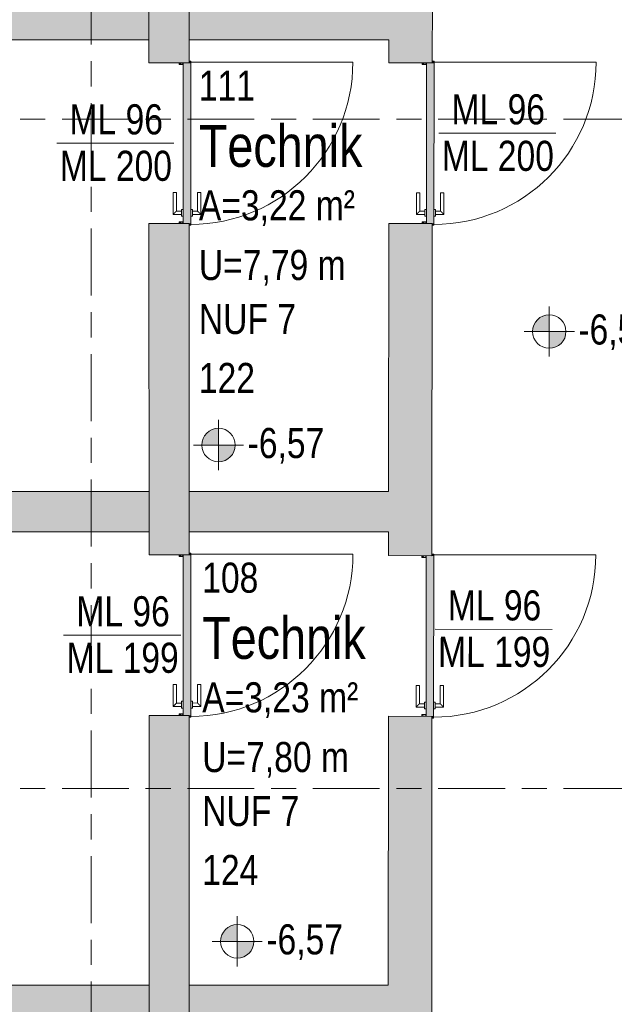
# Model space of a CAD drawing. Header units: metres. Extents: x -39 to 114, y -54 to 869.
# Tile 25 of 44: x -7.77 to -4.22, y 2.69 to 8.58. Entities that reach past the tile are written whole.
import ezdxf

# ---------------------------------------------------------------- set-up
doc = ezdxf.new("R2010")
doc.units = ezdxf.units.M
doc.linetypes.add('_Rasterlinie_', pattern=[0.75, 0.4, -0.1, 0.15, -0.1])
for name, color, linetype, lineweight in [('A_Hoehenkoten', 124, 'Continuous', 5), ('A_Raster', 128, 'Continuous', 5), ('A_Raum-Txt', 16, 'Continuous', 5), ('A_Tuer', 128, 'Continuous', 5), ('A_Türen_Element', 128, 'Continuous', 5), ('A_Türen_Rahmen', 128, 'Continuous', 5), ('A_Wand', 244, 'Continuous', 5), ('A_Wand_Schraff', 1, 'Continuous', 5), ('A_Öffnung', 128, 'Continuous', 5)]:
    doc.layers.add(name, color=color, linetype=linetype, lineweight=lineweight)
doc.styles.add('Arial', font='arial.ttf', dxfattribs={"width": 0.8, "height": 0.18})
doc.styles.add('Arial_B', font='txt', dxfattribs={"width": 0.8, "height": 0.25})

# ---------------------------------------------------------------- blocks, each defined once
blk = doc.blocks.new('TU DF 1 - Stahl-Eckzarge flächenbündig - DL - 940 x 1980-8580529-A-E-2- OK FFB')
at = {"layer": 'A_Tuer', "lineweight": 9}
h = blk.add_hatch(color=253, dxfattribs=at)
h.paths.add_polyline_path([(-0.49, -0.12), (-0.49, -0.13), (-0.485, -0.13), (-0.488, -0.128), (-0.488, -0.12)], flags=0)
h.paths.add_polyline_path([(-0.487, -0.12), (-0.487, -0.128), (-0.485, -0.13), (-0.485, -0.12), (-0.4866, -0.12)], flags=0)
h.paths.add_polyline_path([(-0.48, -0.06), (-0.48, -0.07), (-0.478, -0.07), (-0.478, -0.062), (-0.472, -0.062), (-0.472, -0.083), (-0.48, -0.083), (-0.48, -0.085), (-0.47, -0.085), (-0.47, -0.06), (-0.48, -0.06)], flags=0)
h.paths.add_polyline_path([(0.47, -0.06), (0.47, -0.085), (0.48, -0.0842), (0.48, -0.083), (0.472, -0.083), (0.472, -0.062), (0.478, -0.062), (0.478, -0.07), (0.48, -0.07), (0.48, -0.06)], flags=0)
h.paths.add_polyline_path([(0.485, -0.13), (0.49, -0.13), (0.49, -0.12), (0.488, -0.12), (0.488, -0.128)], flags=0)
h.paths.add_polyline_path([(0.485, -0.12), (0.485, -0.13), (0.487, -0.128), (0.4866, -0.12)], flags=0)
blk.add_hatch(color=253, dxfattribs=at).paths.add_polyline_path([(-0.481, -0.12), (-0.481, -0.13), (0.481, -0.13), (0.481, -0.12), (0.48, -0.1196), (0.48, -0.085), (-0.48, -0.085), (-0.48, -0.12)], flags=0)
at = {"layer": 'A_Tuer', "color": 250, "lineweight": 9}
for p, q in [((-0.425, -0.025), (-0.425, -0.075)), ((-0.295, -0.025), (-0.425, -0.025)), ((-0.425, -0.025), (-0.425, -0.075)), ((-0.295, -0.025), (-0.425, -0.025)), ((-0.405, -0.075), (-0.405, -0.045)), ((-0.405, -0.045), (-0.295, -0.045)), ((-0.405, -0.075), (-0.405, -0.045)), ((-0.405, -0.045), (-0.295, -0.045)), ((-0.295, -0.025), (-0.295, -0.045)), ((-0.295, -0.025), (-0.295, -0.045)), ((-0.435, -0.075), (-0.435, -0.085)), ((-0.435, -0.075), (-0.395, -0.075)), ((-0.395, -0.085), (-0.395, -0.075)), ((-0.435, -0.13), (-0.435, -0.14)), ((-0.395, -0.14), (-0.435, -0.14)), ((-0.425, -0.14), (-0.425, -0.19)), ((-0.425, -0.14), (-0.425, -0.19)), ((-0.405, -0.17), (-0.405, -0.14)), ((-0.405, -0.17), (-0.405, -0.14)), ((-0.295, -0.17), (-0.405, -0.17)), ((-0.295, -0.17), (-0.405, -0.17)), ((-0.395, -0.14), (-0.395, -0.13)), ((-0.295, -0.17), (-0.295, -0.19)), ((-0.295, -0.17), (-0.295, -0.19)), ((-0.425, -0.19), (-0.295, -0.19)), ((-0.425, -0.19), (-0.295, -0.19))]:
    blk.add_line(p, q, dxfattribs=at)
for points in [[(-0.405, -0.045), (-0.405, -0.045), (-0.4052, -0.0448), (-0.4057, -0.0443), (-0.4063, -0.0437), (-0.4069, -0.0431), (-0.4075, -0.0425), (-0.4081, -0.0419), (-0.4089, -0.0411), (-0.4098, -0.0402), (-0.4106, -0.0394), (-0.4112, -0.0388), (-0.4118, -0.0382), (-0.4124, -0.0376), (-0.413, -0.037), (-0.4137, -0.0363), (-0.4143, -0.0357), (-0.415, -0.035), (-0.4157, -0.0343), (-0.4163, -0.0337), (-0.417, -0.033), (-0.4176, -0.0324), (-0.4182, -0.0318), (-0.4188, -0.0312), (-0.4194, -0.0306), (-0.42, -0.03), (-0.4206, -0.0294), (-0.4213, -0.0287), (-0.4219, -0.0281), (-0.4225, -0.0275), (-0.4231, -0.0269), (-0.4237, -0.0263), (-0.4243, -0.0257), (-0.4248, -0.0252), (-0.425, -0.025), (-0.425, -0.025)], [(-0.405, -0.045), (-0.405, -0.045), (-0.4052, -0.0448), (-0.4057, -0.0443), (-0.4063, -0.0437), (-0.4069, -0.0431), (-0.4075, -0.0425), (-0.4081, -0.0419), (-0.4089, -0.0411), (-0.4098, -0.0402), (-0.4106, -0.0394), (-0.4112, -0.0388), (-0.4118, -0.0382), (-0.4124, -0.0376), (-0.413, -0.037), (-0.4137, -0.0363), (-0.4143, -0.0357), (-0.415, -0.035), (-0.4157, -0.0343), (-0.4163, -0.0337), (-0.417, -0.033), (-0.4176, -0.0324), (-0.4182, -0.0318), (-0.4188, -0.0312), (-0.4194, -0.0306), (-0.42, -0.03), (-0.4206, -0.0294), (-0.4213, -0.0287), (-0.4219, -0.0281), (-0.4225, -0.0275), (-0.4231, -0.0269), (-0.4237, -0.0263), (-0.4243, -0.0257), (-0.4248, -0.0252), (-0.425, -0.025), (-0.425, -0.025)], [(-0.425, -0.19), (-0.425, -0.19), (-0.4248, -0.1898), (-0.4243, -0.1893), (-0.4237, -0.1887), (-0.4231, -0.1881), (-0.4225, -0.1875), (-0.4219, -0.1869), (-0.4211, -0.1861), (-0.4202, -0.1852), (-0.4194, -0.1844), (-0.4188, -0.1838), (-0.4182, -0.1832), (-0.4176, -0.1826), (-0.417, -0.182), (-0.4163, -0.1813), (-0.4157, -0.1807), (-0.415, -0.18), (-0.4143, -0.1793), (-0.4137, -0.1787), (-0.413, -0.178), (-0.4124, -0.1774), (-0.4118, -0.1768), (-0.4112, -0.1762), (-0.4106, -0.1756), (-0.41, -0.175), (-0.4094, -0.1744), (-0.4087, -0.1737), (-0.4081, -0.1731), (-0.4075, -0.1725), (-0.4069, -0.1719), (-0.4063, -0.1713), (-0.4057, -0.1707), (-0.4052, -0.1702), (-0.405, -0.17), (-0.405, -0.17)], [(-0.425, -0.19), (-0.425, -0.19), (-0.4248, -0.1898), (-0.4243, -0.1893), (-0.4237, -0.1887), (-0.4231, -0.1881), (-0.4225, -0.1875), (-0.4219, -0.1869), (-0.4211, -0.1861), (-0.4202, -0.1852), (-0.4194, -0.1844), (-0.4188, -0.1838), (-0.4182, -0.1832), (-0.4176, -0.1826), (-0.417, -0.182), (-0.4163, -0.1813), (-0.4157, -0.1807), (-0.415, -0.18), (-0.4143, -0.1793), (-0.4137, -0.1787), (-0.413, -0.178), (-0.4124, -0.1774), (-0.4118, -0.1768), (-0.4112, -0.1762), (-0.4106, -0.1756), (-0.41, -0.175), (-0.4094, -0.1744), (-0.4087, -0.1737), (-0.4081, -0.1731), (-0.4075, -0.1725), (-0.4069, -0.1719), (-0.4063, -0.1713), (-0.4057, -0.1707), (-0.4052, -0.1702), (-0.405, -0.17), (-0.405, -0.17)]]:
    blk.add_open_spline(points, degree=3, knots=[0, 0, 0, 0, 0.083333, 0.125, 0.166667, 0.208333, 0.229167, 0.25, 0.291667, 0.333333, 0.354167, 0.375, 0.395833, 0.416667, 0.4375, 0.458333, 0.479167, 0.5, 0.520833, 0.541667, 0.5625, 0.583333, 0.604167, 0.625, 0.645833, 0.666667, 0.6875, 0.708333, 0.75, 0.770833, 0.791667, 0.833333, 0.875, 0.916667, 1, 1, 1, 1], dxfattribs=at)
at = {"layer": 'A_Türen_Element', "color": 250, "lineweight": 9}
for p, q in [((0.48, -0.085), (-0.48, -0.085)), ((-0.481, -0.12), (-0.481, -0.13)), ((-0.481, -0.13), (0.481, -0.13)), ((0.481, -0.13), (0.481, -0.12))]:
    blk.add_line(p, q, dxfattribs=at)
at = {"layer": 'A_Türen_Rahmen', "color": 250, "lineweight": 9}
for p, q in [((-0.48, -0.06), (-0.47, -0.06)), ((-0.478, -0.07), (-0.48, -0.07)), ((-0.48, -0.083), (-0.472, -0.083)), ((-0.47, -0.085), (-0.48, -0.085)), ((-0.478, -0.062), (-0.478, -0.07)), ((-0.472, -0.062), (-0.478, -0.062)), ((-0.472, -0.083), (-0.472, -0.062)), ((-0.47, -0.06), (-0.47, -0.085)), ((0.47, -0.06), (0.48, -0.06)), ((0.47, -0.085), (0.47, -0.06)), ((0.48, -0.085), (0.47, -0.085)), ((0.472, -0.062), (0.472, -0.083)), ((0.478, -0.062), (0.472, -0.062)), ((0.472, -0.083), (0.48, -0.083)), ((0.478, -0.07), (0.478, -0.062)), ((0.48, -0.07), (0.478, -0.07)), ((-0.49, -0.13), (-0.49, -0.12)), ((-0.485, -0.13), (-0.49, -0.13)), ((-0.488, -0.12), (-0.488, -0.128)), ((-0.488, -0.128), (-0.487, -0.128)), ((-0.487, -0.128), (-0.487, -0.12)), ((-0.485, -0.12), (-0.485, -0.13)), ((0.485, -0.13), (0.485, -0.12)), ((0.49, -0.13), (0.485, -0.13)), ((0.487, -0.12), (0.487, -0.128)), ((0.487, -0.128), (0.488, -0.128)), ((0.488, -0.128), (0.488, -0.12)), ((0.49, -0.12), (0.49, -0.13))]:
    blk.add_line(p, q, dxfattribs=at)
at = {"layer": 'A_Öffnung', "color": 250, "lineweight": 9}
blk.add_line((0.485, -0.13), (0.485, -1.1), dxfattribs=at)
blk.add_arc((0.485, -0.13), 0.97, 180, 270, dxfattribs=at)
blk = doc.blocks.new('TU DF 1 - Stahl-Eckzarge flächenbündig - DL - 940 x 1980-8580532-A-E-2- OK FFB')
at = {"layer": 'A_Tuer', "lineweight": 9}
h = blk.add_hatch(color=253, dxfattribs=at)
h.paths.add_polyline_path([(-0.49, -0.14), (-0.485, -0.14), (-0.488, -0.138), (-0.488, -0.13), (-0.49, -0.13)], flags=0)
h.paths.add_polyline_path([(-0.487, -0.138), (-0.485, -0.14), (-0.485, -0.13), (-0.487, -0.13)], flags=0)
h.paths.add_polyline_path([(-0.48, -0.095), (-0.47, -0.095), (-0.47, -0.07), (-0.48, -0.07), (-0.4799, -0.08), (-0.478, -0.08), (-0.478, -0.072), (-0.472, -0.072), (-0.472, -0.093), (-0.48, -0.093), (-0.48, -0.0942)], flags=0)
h.paths.add_polyline_path([(0.47, -0.095), (0.48, -0.0942), (0.48, -0.093), (0.472, -0.093), (0.472, -0.072), (0.478, -0.072), (0.478, -0.08), (0.48, -0.08), (0.48, -0.07), (0.47, -0.07)], flags=0)
h.paths.add_polyline_path([(0.485, -0.14), (0.49, -0.14), (0.49, -0.13), (0.488, -0.13), (0.488, -0.138)], flags=0)
h.paths.add_polyline_path([(0.485, -0.14), (0.487, -0.138), (0.4866, -0.13), (0.485, -0.13), (0.485, -0.1314)], flags=0)
blk.add_hatch(color=253, dxfattribs=at).paths.add_polyline_path([(-0.481, -0.14), (0.481, -0.14), (0.48, -0.095), (-0.48, -0.095), (-0.481, -0.13)], flags=0)
at = {"layer": 'A_Tuer', "color": 250, "lineweight": 9}
for p, q in [((-0.425, -0.035), (-0.425, -0.085)), ((-0.295, -0.035), (-0.425, -0.035)), ((-0.425, -0.035), (-0.425, -0.085)), ((-0.295, -0.035), (-0.425, -0.035)), ((-0.405, -0.085), (-0.405, -0.055)), ((-0.405, -0.055), (-0.295, -0.055)), ((-0.405, -0.085), (-0.405, -0.055)), ((-0.405, -0.055), (-0.295, -0.055)), ((-0.295, -0.035), (-0.295, -0.055)), ((-0.295, -0.035), (-0.295, -0.055)), ((-0.435, -0.085), (-0.435, -0.095)), ((-0.435, -0.085), (-0.395, -0.085)), ((-0.395, -0.095), (-0.395, -0.085)), ((-0.435, -0.14), (-0.435, -0.15)), ((-0.395, -0.15), (-0.435, -0.15)), ((-0.425, -0.15), (-0.425, -0.2)), ((-0.425, -0.15), (-0.425, -0.2)), ((-0.405, -0.18), (-0.405, -0.15)), ((-0.405, -0.18), (-0.405, -0.15)), ((-0.395, -0.15), (-0.395, -0.14)), ((-0.425, -0.2), (-0.295, -0.2)), ((-0.425, -0.2), (-0.295, -0.2)), ((-0.295, -0.18), (-0.405, -0.18)), ((-0.295, -0.18), (-0.405, -0.18)), ((-0.295, -0.18), (-0.295, -0.2)), ((-0.295, -0.18), (-0.295, -0.2))]:
    blk.add_line(p, q, dxfattribs=at)
for points in [[(-0.405, -0.055), (-0.405, -0.055), (-0.4052, -0.0548), (-0.4057, -0.0543), (-0.4063, -0.0537), (-0.4069, -0.0531), (-0.4075, -0.0525), (-0.4081, -0.0519), (-0.4089, -0.0511), (-0.4098, -0.0502), (-0.4106, -0.0494), (-0.4112, -0.0488), (-0.4118, -0.0482), (-0.4124, -0.0476), (-0.413, -0.047), (-0.4137, -0.0463), (-0.4143, -0.0457), (-0.415, -0.045), (-0.4157, -0.0443), (-0.4163, -0.0437), (-0.417, -0.043), (-0.4176, -0.0424), (-0.4182, -0.0418), (-0.4188, -0.0412), (-0.4194, -0.0406), (-0.42, -0.04), (-0.4206, -0.0394), (-0.4213, -0.0387), (-0.4219, -0.0381), (-0.4225, -0.0375), (-0.4231, -0.0369), (-0.4237, -0.0363), (-0.4243, -0.0357), (-0.4248, -0.0352), (-0.425, -0.035), (-0.425, -0.035)], [(-0.405, -0.055), (-0.405, -0.055), (-0.4052, -0.0548), (-0.4057, -0.0543), (-0.4063, -0.0537), (-0.4069, -0.0531), (-0.4075, -0.0525), (-0.4081, -0.0519), (-0.4089, -0.0511), (-0.4098, -0.0502), (-0.4106, -0.0494), (-0.4112, -0.0488), (-0.4118, -0.0482), (-0.4124, -0.0476), (-0.413, -0.047), (-0.4137, -0.0463), (-0.4143, -0.0457), (-0.415, -0.045), (-0.4157, -0.0443), (-0.4163, -0.0437), (-0.417, -0.043), (-0.4176, -0.0424), (-0.4182, -0.0418), (-0.4188, -0.0412), (-0.4194, -0.0406), (-0.42, -0.04), (-0.4206, -0.0394), (-0.4213, -0.0387), (-0.4219, -0.0381), (-0.4225, -0.0375), (-0.4231, -0.0369), (-0.4237, -0.0363), (-0.4243, -0.0357), (-0.4248, -0.0352), (-0.425, -0.035), (-0.425, -0.035)], [(-0.425, -0.2), (-0.425, -0.2), (-0.4248, -0.1998), (-0.4243, -0.1993), (-0.4237, -0.1987), (-0.4231, -0.1981), (-0.4225, -0.1975), (-0.4219, -0.1969), (-0.4211, -0.1961), (-0.4202, -0.1952), (-0.4194, -0.1944), (-0.4188, -0.1938), (-0.4182, -0.1932), (-0.4176, -0.1926), (-0.417, -0.192), (-0.4163, -0.1913), (-0.4157, -0.1907), (-0.415, -0.19), (-0.4143, -0.1893), (-0.4137, -0.1887), (-0.413, -0.188), (-0.4124, -0.1874), (-0.4118, -0.1868), (-0.4112, -0.1862), (-0.4106, -0.1856), (-0.41, -0.185), (-0.4094, -0.1844), (-0.4087, -0.1837), (-0.4081, -0.1831), (-0.4075, -0.1825), (-0.4069, -0.1819), (-0.4063, -0.1813), (-0.4057, -0.1807), (-0.4052, -0.1802), (-0.405, -0.18), (-0.405, -0.18)], [(-0.425, -0.2), (-0.425, -0.2), (-0.4248, -0.1998), (-0.4243, -0.1993), (-0.4237, -0.1987), (-0.4231, -0.1981), (-0.4225, -0.1975), (-0.4219, -0.1969), (-0.4211, -0.1961), (-0.4202, -0.1952), (-0.4194, -0.1944), (-0.4188, -0.1938), (-0.4182, -0.1932), (-0.4176, -0.1926), (-0.417, -0.192), (-0.4163, -0.1913), (-0.4157, -0.1907), (-0.415, -0.19), (-0.4143, -0.1893), (-0.4137, -0.1887), (-0.413, -0.188), (-0.4124, -0.1874), (-0.4118, -0.1868), (-0.4112, -0.1862), (-0.4106, -0.1856), (-0.41, -0.185), (-0.4094, -0.1844), (-0.4087, -0.1837), (-0.4081, -0.1831), (-0.4075, -0.1825), (-0.4069, -0.1819), (-0.4063, -0.1813), (-0.4057, -0.1807), (-0.4052, -0.1802), (-0.405, -0.18), (-0.405, -0.18)]]:
    blk.add_open_spline(points, degree=3, knots=[0, 0, 0, 0, 0.083333, 0.125, 0.166667, 0.208333, 0.229167, 0.25, 0.291667, 0.333333, 0.354167, 0.375, 0.395833, 0.416667, 0.4375, 0.458333, 0.479167, 0.5, 0.520833, 0.541667, 0.5625, 0.583333, 0.604167, 0.625, 0.645833, 0.666667, 0.6875, 0.708333, 0.75, 0.770833, 0.791667, 0.833333, 0.875, 0.916667, 1, 1, 1, 1], dxfattribs=at)
at = {"layer": 'A_Türen_Element', "color": 250, "lineweight": 9}
for p, q in [((0.48, -0.095), (-0.48, -0.095)), ((-0.481, -0.1298), (-0.481, -0.14)), ((-0.481, -0.14), (0.481, -0.14)), ((0.481, -0.14), (0.481, -0.13))]:
    blk.add_line(p, q, dxfattribs=at)
at = {"layer": 'A_Türen_Rahmen', "color": 250, "lineweight": 9}
for p, q in [((-0.48, -0.07), (-0.47, -0.07)), ((-0.478, -0.08), (-0.48, -0.08)), ((-0.48, -0.093), (-0.472, -0.093)), ((-0.47, -0.095), (-0.48, -0.095)), ((-0.478, -0.072), (-0.478, -0.08)), ((-0.472, -0.072), (-0.478, -0.072)), ((-0.472, -0.093), (-0.472, -0.072)), ((-0.47, -0.07), (-0.47, -0.095)), ((0.47, -0.07), (0.48, -0.07)), ((0.47, -0.095), (0.47, -0.07)), ((0.48, -0.095), (0.47, -0.095)), ((0.472, -0.072), (0.472, -0.093)), ((0.478, -0.072), (0.472, -0.072)), ((0.472, -0.093), (0.48, -0.093)), ((0.478, -0.08), (0.478, -0.072)), ((0.48, -0.08), (0.478, -0.08)), ((-0.49, -0.14), (-0.49, -0.13)), ((-0.485, -0.14), (-0.49, -0.14)), ((-0.488, -0.13), (-0.488, -0.138)), ((-0.488, -0.138), (-0.487, -0.138)), ((-0.487, -0.138), (-0.487, -0.13)), ((-0.485, -0.13), (-0.485, -0.14)), ((0.485, -0.14), (0.485, -0.13)), ((0.49, -0.14), (0.485, -0.14)), ((0.487, -0.13), (0.487, -0.138)), ((0.487, -0.138), (0.488, -0.138)), ((0.488, -0.138), (0.488, -0.13)), ((0.49, -0.13), (0.49, -0.14))]:
    blk.add_line(p, q, dxfattribs=at)
at = {"layer": 'A_Öffnung', "color": 250, "lineweight": 9}
blk.add_line((0.485, -0.14), (0.485, -1.11), dxfattribs=at)
blk.add_arc((0.485, -0.14), 0.97, 180, 270, dxfattribs=at)
blk = doc.blocks.new('TU DF 1 - Stahl-Eckzarge flächenbündig - DL - 940 x 1990-8580531-A-E-2- OK FFB')
at = {"layer": 'A_Tuer', "lineweight": 9}
h = blk.add_hatch(color=253, dxfattribs=at)
h.paths.add_polyline_path([(-0.49, -0.12), (-0.49, -0.13), (-0.485, -0.13), (-0.488, -0.128), (-0.488, -0.12)], flags=0)
h.paths.add_polyline_path([(-0.487, -0.12), (-0.487, -0.128), (-0.485, -0.13), (-0.485, -0.12), (-0.4866, -0.12)], flags=0)
h.paths.add_polyline_path([(-0.48, -0.06), (-0.48, -0.07), (-0.478, -0.07), (-0.478, -0.062), (-0.472, -0.062), (-0.472, -0.083), (-0.48, -0.083), (-0.48, -0.085), (-0.47, -0.085), (-0.47, -0.06), (-0.48, -0.06)], flags=0)
h.paths.add_polyline_path([(0.47, -0.06), (0.47, -0.085), (0.48, -0.0842), (0.48, -0.083), (0.472, -0.083), (0.472, -0.062), (0.478, -0.062), (0.478, -0.07), (0.48, -0.07), (0.48, -0.06)], flags=0)
h.paths.add_polyline_path([(0.485, -0.13), (0.49, -0.13), (0.49, -0.12), (0.488, -0.12), (0.488, -0.128)], flags=0)
h.paths.add_polyline_path([(0.485, -0.12), (0.485, -0.13), (0.487, -0.128), (0.4866, -0.12)], flags=0)
blk.add_hatch(color=253, dxfattribs=at).paths.add_polyline_path([(-0.481, -0.12), (-0.481, -0.13), (0.481, -0.13), (0.481, -0.12), (0.48, -0.1196), (0.48, -0.085), (-0.48, -0.085), (-0.48, -0.12)], flags=0)
at = {"layer": 'A_Tuer', "color": 250, "lineweight": 9}
for p, q in [((-0.425, -0.025), (-0.425, -0.075)), ((-0.295, -0.025), (-0.425, -0.025)), ((-0.425, -0.025), (-0.425, -0.075)), ((-0.295, -0.025), (-0.425, -0.025)), ((-0.405, -0.075), (-0.405, -0.045)), ((-0.405, -0.045), (-0.295, -0.045)), ((-0.405, -0.075), (-0.405, -0.045)), ((-0.405, -0.045), (-0.295, -0.045)), ((-0.295, -0.025), (-0.295, -0.045)), ((-0.295, -0.025), (-0.295, -0.045)), ((-0.435, -0.075), (-0.435, -0.085)), ((-0.435, -0.075), (-0.395, -0.075)), ((-0.395, -0.085), (-0.395, -0.075)), ((-0.435, -0.13), (-0.435, -0.14)), ((-0.395, -0.14), (-0.435, -0.14)), ((-0.425, -0.14), (-0.425, -0.19)), ((-0.425, -0.14), (-0.425, -0.19)), ((-0.405, -0.17), (-0.405, -0.14)), ((-0.405, -0.17), (-0.405, -0.14)), ((-0.295, -0.17), (-0.405, -0.17)), ((-0.295, -0.17), (-0.405, -0.17)), ((-0.395, -0.14), (-0.395, -0.13)), ((-0.295, -0.17), (-0.295, -0.19)), ((-0.295, -0.17), (-0.295, -0.19)), ((-0.425, -0.19), (-0.295, -0.19)), ((-0.425, -0.19), (-0.295, -0.19))]:
    blk.add_line(p, q, dxfattribs=at)
for points in [[(-0.405, -0.045), (-0.405, -0.045), (-0.4052, -0.0448), (-0.4057, -0.0443), (-0.4063, -0.0437), (-0.4069, -0.0431), (-0.4075, -0.0425), (-0.4081, -0.0419), (-0.4089, -0.0411), (-0.4098, -0.0402), (-0.4106, -0.0394), (-0.4112, -0.0388), (-0.4118, -0.0382), (-0.4124, -0.0376), (-0.413, -0.037), (-0.4137, -0.0363), (-0.4143, -0.0357), (-0.415, -0.035), (-0.4157, -0.0343), (-0.4163, -0.0337), (-0.417, -0.033), (-0.4176, -0.0324), (-0.4182, -0.0318), (-0.4188, -0.0312), (-0.4194, -0.0306), (-0.42, -0.03), (-0.4206, -0.0294), (-0.4213, -0.0287), (-0.4219, -0.0281), (-0.4225, -0.0275), (-0.4231, -0.0269), (-0.4237, -0.0263), (-0.4243, -0.0257), (-0.4248, -0.0252), (-0.425, -0.025), (-0.425, -0.025)], [(-0.405, -0.045), (-0.405, -0.045), (-0.4052, -0.0448), (-0.4057, -0.0443), (-0.4063, -0.0437), (-0.4069, -0.0431), (-0.4075, -0.0425), (-0.4081, -0.0419), (-0.4089, -0.0411), (-0.4098, -0.0402), (-0.4106, -0.0394), (-0.4112, -0.0388), (-0.4118, -0.0382), (-0.4124, -0.0376), (-0.413, -0.037), (-0.4137, -0.0363), (-0.4143, -0.0357), (-0.415, -0.035), (-0.4157, -0.0343), (-0.4163, -0.0337), (-0.417, -0.033), (-0.4176, -0.0324), (-0.4182, -0.0318), (-0.4188, -0.0312), (-0.4194, -0.0306), (-0.42, -0.03), (-0.4206, -0.0294), (-0.4213, -0.0287), (-0.4219, -0.0281), (-0.4225, -0.0275), (-0.4231, -0.0269), (-0.4237, -0.0263), (-0.4243, -0.0257), (-0.4248, -0.0252), (-0.425, -0.025), (-0.425, -0.025)], [(-0.425, -0.19), (-0.425, -0.19), (-0.4248, -0.1898), (-0.4243, -0.1893), (-0.4237, -0.1887), (-0.4231, -0.1881), (-0.4225, -0.1875), (-0.4219, -0.1869), (-0.4211, -0.1861), (-0.4202, -0.1852), (-0.4194, -0.1844), (-0.4188, -0.1838), (-0.4182, -0.1832), (-0.4176, -0.1826), (-0.417, -0.182), (-0.4163, -0.1813), (-0.4157, -0.1807), (-0.415, -0.18), (-0.4143, -0.1793), (-0.4137, -0.1787), (-0.413, -0.178), (-0.4124, -0.1774), (-0.4118, -0.1768), (-0.4112, -0.1762), (-0.4106, -0.1756), (-0.41, -0.175), (-0.4094, -0.1744), (-0.4087, -0.1737), (-0.4081, -0.1731), (-0.4075, -0.1725), (-0.4069, -0.1719), (-0.4063, -0.1713), (-0.4057, -0.1707), (-0.4052, -0.1702), (-0.405, -0.17), (-0.405, -0.17)], [(-0.425, -0.19), (-0.425, -0.19), (-0.4248, -0.1898), (-0.4243, -0.1893), (-0.4237, -0.1887), (-0.4231, -0.1881), (-0.4225, -0.1875), (-0.4219, -0.1869), (-0.4211, -0.1861), (-0.4202, -0.1852), (-0.4194, -0.1844), (-0.4188, -0.1838), (-0.4182, -0.1832), (-0.4176, -0.1826), (-0.417, -0.182), (-0.4163, -0.1813), (-0.4157, -0.1807), (-0.415, -0.18), (-0.4143, -0.1793), (-0.4137, -0.1787), (-0.413, -0.178), (-0.4124, -0.1774), (-0.4118, -0.1768), (-0.4112, -0.1762), (-0.4106, -0.1756), (-0.41, -0.175), (-0.4094, -0.1744), (-0.4087, -0.1737), (-0.4081, -0.1731), (-0.4075, -0.1725), (-0.4069, -0.1719), (-0.4063, -0.1713), (-0.4057, -0.1707), (-0.4052, -0.1702), (-0.405, -0.17), (-0.405, -0.17)]]:
    blk.add_open_spline(points, degree=3, knots=[0, 0, 0, 0, 0.083333, 0.125, 0.166667, 0.208333, 0.229167, 0.25, 0.291667, 0.333333, 0.354167, 0.375, 0.395833, 0.416667, 0.4375, 0.458333, 0.479167, 0.5, 0.520833, 0.541667, 0.5625, 0.583333, 0.604167, 0.625, 0.645833, 0.666667, 0.6875, 0.708333, 0.75, 0.770833, 0.791667, 0.833333, 0.875, 0.916667, 1, 1, 1, 1], dxfattribs=at)
at = {"layer": 'A_Türen_Element', "color": 250, "lineweight": 9}
for p, q in [((0.48, -0.085), (-0.48, -0.085)), ((-0.481, -0.1199), (-0.481, -0.13)), ((-0.481, -0.13), (0.481, -0.13)), ((0.481, -0.13), (0.481, -0.12))]:
    blk.add_line(p, q, dxfattribs=at)
at = {"layer": 'A_Türen_Rahmen', "color": 250, "lineweight": 9}
for p, q in [((-0.48, -0.06), (-0.47, -0.06)), ((-0.478, -0.07), (-0.48, -0.07)), ((-0.48, -0.083), (-0.472, -0.083)), ((-0.47, -0.085), (-0.48, -0.085)), ((-0.478, -0.062), (-0.478, -0.07)), ((-0.472, -0.062), (-0.478, -0.062)), ((-0.472, -0.083), (-0.472, -0.062)), ((-0.47, -0.06), (-0.47, -0.085)), ((0.47, -0.06), (0.48, -0.06)), ((0.47, -0.085), (0.47, -0.06)), ((0.48, -0.085), (0.47, -0.085)), ((0.472, -0.062), (0.472, -0.083)), ((0.478, -0.062), (0.472, -0.062)), ((0.472, -0.083), (0.48, -0.083)), ((0.478, -0.07), (0.478, -0.062)), ((0.48, -0.07), (0.478, -0.07)), ((-0.49, -0.13), (-0.49, -0.12)), ((-0.485, -0.13), (-0.49, -0.13)), ((-0.488, -0.12), (-0.488, -0.128)), ((-0.488, -0.128), (-0.487, -0.128)), ((-0.487, -0.128), (-0.487, -0.12)), ((-0.485, -0.12), (-0.485, -0.13)), ((0.485, -0.13), (0.485, -0.12)), ((0.49, -0.13), (0.485, -0.13)), ((0.487, -0.12), (0.487, -0.128)), ((0.487, -0.128), (0.488, -0.128)), ((0.488, -0.128), (0.488, -0.12)), ((0.49, -0.12), (0.49, -0.13))]:
    blk.add_line(p, q, dxfattribs=at)
at = {"layer": 'A_Öffnung', "color": 250, "lineweight": 9}
blk.add_line((0.485, -0.13), (0.485, -1.1), dxfattribs=at)
blk.add_arc((0.485, -0.13), 0.97, 180, 270, dxfattribs=at)
blk = doc.blocks.new('TU DF 1 - Stahl-Eckzarge flächenbündig - DL - 940 x 1990-8580533-A-E-2- OK FFB')
at = {"layer": 'A_Tuer', "lineweight": 9}
h = blk.add_hatch(color=253, dxfattribs=at)
h.paths.add_polyline_path([(-0.49, -0.14), (-0.485, -0.14), (-0.488, -0.138), (-0.488, -0.13), (-0.49, -0.13)], flags=0)
h.paths.add_polyline_path([(-0.487, -0.138), (-0.485, -0.14), (-0.485, -0.13), (-0.487, -0.13)], flags=0)
h.paths.add_polyline_path([(-0.48, -0.095), (-0.47, -0.095), (-0.47, -0.07), (-0.48, -0.07), (-0.4799, -0.08), (-0.478, -0.08), (-0.478, -0.072), (-0.472, -0.072), (-0.472, -0.093), (-0.48, -0.093), (-0.48, -0.0942)], flags=0)
h.paths.add_polyline_path([(0.47, -0.095), (0.48, -0.0942), (0.48, -0.093), (0.472, -0.093), (0.472, -0.072), (0.478, -0.072), (0.478, -0.08), (0.48, -0.08), (0.48, -0.07), (0.47, -0.07)], flags=0)
h.paths.add_polyline_path([(0.485, -0.14), (0.49, -0.14), (0.49, -0.13), (0.488, -0.13), (0.488, -0.138)], flags=0)
h.paths.add_polyline_path([(0.485, -0.14), (0.487, -0.138), (0.4866, -0.13), (0.485, -0.13), (0.485, -0.1314)], flags=0)
blk.add_hatch(color=253, dxfattribs=at).paths.add_polyline_path([(-0.481, -0.14), (0.481, -0.14), (0.48, -0.095), (-0.48, -0.095), (-0.481, -0.13)], flags=0)
at = {"layer": 'A_Tuer', "color": 250, "lineweight": 9}
for p, q in [((-0.425, -0.035), (-0.425, -0.085)), ((-0.295, -0.035), (-0.425, -0.035)), ((-0.425, -0.035), (-0.425, -0.085)), ((-0.295, -0.035), (-0.425, -0.035)), ((-0.405, -0.085), (-0.405, -0.055)), ((-0.405, -0.055), (-0.295, -0.055)), ((-0.405, -0.085), (-0.405, -0.055)), ((-0.405, -0.055), (-0.295, -0.055)), ((-0.295, -0.035), (-0.295, -0.055)), ((-0.295, -0.035), (-0.295, -0.055)), ((-0.435, -0.085), (-0.435, -0.095)), ((-0.435, -0.085), (-0.395, -0.085)), ((-0.395, -0.095), (-0.395, -0.085)), ((-0.435, -0.14), (-0.435, -0.15)), ((-0.395, -0.15), (-0.435, -0.15)), ((-0.425, -0.15), (-0.425, -0.2)), ((-0.425, -0.15), (-0.425, -0.2)), ((-0.405, -0.18), (-0.405, -0.15)), ((-0.405, -0.18), (-0.405, -0.15)), ((-0.395, -0.15), (-0.395, -0.14)), ((-0.425, -0.2), (-0.295, -0.2)), ((-0.425, -0.2), (-0.295, -0.2)), ((-0.295, -0.18), (-0.405, -0.18)), ((-0.295, -0.18), (-0.405, -0.18)), ((-0.295, -0.18), (-0.295, -0.2)), ((-0.295, -0.18), (-0.295, -0.2))]:
    blk.add_line(p, q, dxfattribs=at)
for points in [[(-0.405, -0.055), (-0.405, -0.055), (-0.4052, -0.0548), (-0.4057, -0.0543), (-0.4063, -0.0537), (-0.4069, -0.0531), (-0.4075, -0.0525), (-0.4081, -0.0519), (-0.4089, -0.0511), (-0.4098, -0.0502), (-0.4106, -0.0494), (-0.4112, -0.0488), (-0.4118, -0.0482), (-0.4124, -0.0476), (-0.413, -0.047), (-0.4137, -0.0463), (-0.4143, -0.0457), (-0.415, -0.045), (-0.4157, -0.0443), (-0.4163, -0.0437), (-0.417, -0.043), (-0.4176, -0.0424), (-0.4182, -0.0418), (-0.4188, -0.0412), (-0.4194, -0.0406), (-0.42, -0.04), (-0.4206, -0.0394), (-0.4213, -0.0387), (-0.4219, -0.0381), (-0.4225, -0.0375), (-0.4231, -0.0369), (-0.4237, -0.0363), (-0.4243, -0.0357), (-0.4248, -0.0352), (-0.425, -0.035), (-0.425, -0.035)], [(-0.405, -0.055), (-0.405, -0.055), (-0.4052, -0.0548), (-0.4057, -0.0543), (-0.4063, -0.0537), (-0.4069, -0.0531), (-0.4075, -0.0525), (-0.4081, -0.0519), (-0.4089, -0.0511), (-0.4098, -0.0502), (-0.4106, -0.0494), (-0.4112, -0.0488), (-0.4118, -0.0482), (-0.4124, -0.0476), (-0.413, -0.047), (-0.4137, -0.0463), (-0.4143, -0.0457), (-0.415, -0.045), (-0.4157, -0.0443), (-0.4163, -0.0437), (-0.417, -0.043), (-0.4176, -0.0424), (-0.4182, -0.0418), (-0.4188, -0.0412), (-0.4194, -0.0406), (-0.42, -0.04), (-0.4206, -0.0394), (-0.4213, -0.0387), (-0.4219, -0.0381), (-0.4225, -0.0375), (-0.4231, -0.0369), (-0.4237, -0.0363), (-0.4243, -0.0357), (-0.4248, -0.0352), (-0.425, -0.035), (-0.425, -0.035)], [(-0.425, -0.2), (-0.425, -0.2), (-0.4248, -0.1998), (-0.4243, -0.1993), (-0.4237, -0.1987), (-0.4231, -0.1981), (-0.4225, -0.1975), (-0.4219, -0.1969), (-0.4211, -0.1961), (-0.4202, -0.1952), (-0.4194, -0.1944), (-0.4188, -0.1938), (-0.4182, -0.1932), (-0.4176, -0.1926), (-0.417, -0.192), (-0.4163, -0.1913), (-0.4157, -0.1907), (-0.415, -0.19), (-0.4143, -0.1893), (-0.4137, -0.1887), (-0.413, -0.188), (-0.4124, -0.1874), (-0.4118, -0.1868), (-0.4112, -0.1862), (-0.4106, -0.1856), (-0.41, -0.185), (-0.4094, -0.1844), (-0.4087, -0.1837), (-0.4081, -0.1831), (-0.4075, -0.1825), (-0.4069, -0.1819), (-0.4063, -0.1813), (-0.4057, -0.1807), (-0.4052, -0.1802), (-0.405, -0.18), (-0.405, -0.18)], [(-0.425, -0.2), (-0.425, -0.2), (-0.4248, -0.1998), (-0.4243, -0.1993), (-0.4237, -0.1987), (-0.4231, -0.1981), (-0.4225, -0.1975), (-0.4219, -0.1969), (-0.4211, -0.1961), (-0.4202, -0.1952), (-0.4194, -0.1944), (-0.4188, -0.1938), (-0.4182, -0.1932), (-0.4176, -0.1926), (-0.417, -0.192), (-0.4163, -0.1913), (-0.4157, -0.1907), (-0.415, -0.19), (-0.4143, -0.1893), (-0.4137, -0.1887), (-0.413, -0.188), (-0.4124, -0.1874), (-0.4118, -0.1868), (-0.4112, -0.1862), (-0.4106, -0.1856), (-0.41, -0.185), (-0.4094, -0.1844), (-0.4087, -0.1837), (-0.4081, -0.1831), (-0.4075, -0.1825), (-0.4069, -0.1819), (-0.4063, -0.1813), (-0.4057, -0.1807), (-0.4052, -0.1802), (-0.405, -0.18), (-0.405, -0.18)]]:
    blk.add_open_spline(points, degree=3, knots=[0, 0, 0, 0, 0.083333, 0.125, 0.166667, 0.208333, 0.229167, 0.25, 0.291667, 0.333333, 0.354167, 0.375, 0.395833, 0.416667, 0.4375, 0.458333, 0.479167, 0.5, 0.520833, 0.541667, 0.5625, 0.583333, 0.604167, 0.625, 0.645833, 0.666667, 0.6875, 0.708333, 0.75, 0.770833, 0.791667, 0.833333, 0.875, 0.916667, 1, 1, 1, 1], dxfattribs=at)
at = {"layer": 'A_Türen_Element', "color": 250, "lineweight": 9}
for p, q in [((0.48, -0.095), (-0.48, -0.095)), ((-0.481, -0.1298), (-0.481, -0.14)), ((-0.481, -0.14), (0.481, -0.14)), ((0.481, -0.14), (0.481, -0.13))]:
    blk.add_line(p, q, dxfattribs=at)
at = {"layer": 'A_Türen_Rahmen', "color": 250, "lineweight": 9}
for p, q in [((-0.48, -0.07), (-0.47, -0.07)), ((-0.478, -0.08), (-0.48, -0.08)), ((-0.48, -0.093), (-0.472, -0.093)), ((-0.47, -0.095), (-0.48, -0.095)), ((-0.478, -0.072), (-0.478, -0.08)), ((-0.472, -0.072), (-0.478, -0.072)), ((-0.472, -0.093), (-0.472, -0.072)), ((-0.47, -0.07), (-0.47, -0.095)), ((0.47, -0.07), (0.48, -0.07)), ((0.47, -0.095), (0.47, -0.07)), ((0.48, -0.095), (0.47, -0.095)), ((0.472, -0.072), (0.472, -0.093)), ((0.478, -0.072), (0.472, -0.072)), ((0.472, -0.093), (0.48, -0.093)), ((0.478, -0.08), (0.478, -0.072)), ((0.48, -0.08), (0.478, -0.08)), ((-0.49, -0.14), (-0.49, -0.13)), ((-0.485, -0.14), (-0.49, -0.14)), ((-0.488, -0.13), (-0.488, -0.138)), ((-0.488, -0.138), (-0.487, -0.138)), ((-0.487, -0.138), (-0.487, -0.13)), ((-0.485, -0.13), (-0.485, -0.14)), ((0.485, -0.14), (0.485, -0.13)), ((0.49, -0.14), (0.485, -0.14)), ((0.487, -0.13), (0.487, -0.138)), ((0.487, -0.138), (0.488, -0.138)), ((0.488, -0.138), (0.488, -0.13)), ((0.49, -0.13), (0.49, -0.14))]:
    blk.add_line(p, q, dxfattribs=at)
at = {"layer": 'A_Öffnung', "color": 250, "lineweight": 9}
blk.add_line((0.485, -0.14), (0.485, -1.11), dxfattribs=at)
blk.add_arc((0.485, -0.14), 0.97, 180, 270, dxfattribs=at)
blk = doc.blocks.new('Höhenkoten - Kreuz gefüllt-6114407-A-E-2- OK FFB')
at = {"layer": 'A_Hoehenkoten'}
h = blk.add_hatch(color=256, dxfattribs=at)
edge = h.paths.add_edge_path(flags=0)
edge.add_line((0.001, 0.0014), (0, 0.0014))
edge.add_line((0, 0.0014), (0, 0.0024))
edge.add_arc((0, 0.0014), 0.001, 0, 90, ccw=False)
h = blk.add_hatch(color=256, dxfattribs=at)
edge = h.paths.add_edge_path(flags=0)
edge.add_line((-0.001, 0.0014), (0, 0.0014))
edge.add_line((0, 0.0014), (0, 0.0004))
edge.add_arc((0, 0.0014), 0.001, 180, 270, ccw=False)
for p, q in [((0, 0.0029), (0, -0.0001)), ((0, 0.0014), (0, 0.0024)), ((0, 0.0024), (0, 0.0014)), ((0, 0.0024), (0, 0.0014)), ((0, 0.0014), (0, 0.0024)), ((-0.0015, 0.0014), (0.0015, 0.0014)), ((-0.001, 0.0014), (0, 0.0014)), ((0, 0.0014), (-0.001, 0.0014)), ((0, 0.0014), (-0.001, 0.0014)), ((-0.001, 0.0014), (0, 0.0014)), ((0.001, 0.0014), (0, 0.0014)), ((0, 0.0014), (0, 0.0004)), ((0, 0.0004), (0, 0.0014)), ((0, 0.0014), (0.001, 0.0014)), ((0, 0.0014), (0.001, 0.0014)), ((0.001, 0.0014), (0, 0.0014)), ((0, 0.0014), (0, 0.0004)), ((0, 0.0004), (0, 0.0014))]:
    blk.add_line(p, q, dxfattribs=at)
for start, end in [(90, 180), (90, 180), (360, 90), (360, 90), (180, 270), (180, 270), (270, 0), (270, 360)]:
    blk.add_arc((0, 0.0014), 0.001, start, end, dxfattribs=at)
blk = doc.blocks.new('Beschriftung Türen DL oder ML - Durchgangslichte mit Kennzeichen-6113498-A-E-2- OK FFB')
at = {"layer": 'A_Tuer'}
blk.add_line((0, 0.003493), (0, -0.003507), dxfattribs=at)

msp = doc.modelspace()

# ---------------------------------------------------------------- hatches: boundary and pattern name
at = {"layer": 'A_Wand_Schraff', "lineweight": 9}
h = msp.add_hatch(color=253, dxfattribs=at)
h.paths.add_polyline_path([(-5.3111, -0.1233), (-5.31, 1.4797), (-5.57, 1.4798), (-5.5711, -0.1229)], flags=0)
h.paths.add_polyline_path([(-5.3093, 2.4397), (-5.308, 4.4121), (-5.568, 4.4123), (-5.5693, 2.4398)], flags=0)
h.paths.add_polyline_path([(-5.3073, 5.3721), (-5.3059, 7.3565), (-5.5659, 7.3567), (-5.5673, 5.3723)], flags=0)
h.paths.add_polyline_path([(-5.3053, 8.3165), (-5.3039, 10.2995), (-5.5639, 10.2997), (-5.5653, 8.3167)], flags=0)
h.paths.add_polyline_path([(-5.3033, 11.2595), (-5.3019, 13.2288), (-5.5619, 13.229), (-5.5633, 11.2597)], flags=0)
h.paths.add_polyline_path([(-5.3012, 14.1888), (-5.2999, 16.1726), (-5.5599, 16.1728), (-5.5612, 14.189)], flags=0)
h.paths.add_polyline_path([(-5.2992, 17.1326), (-5.2992, 17.1673), (-5.5592, 17.1441), (-5.5592, 17.1328)], flags=0)
h = msp.add_hatch(color=253, dxfattribs=at)
h.paths.add_polyline_path([(-6.7588, -0.1213), (-6.7591, 1.4768), (-6.9991, 1.4767), (-6.9988, -0.1209)], flags=0)
h.paths.add_polyline_path([(-6.9993, 2.4367), (-6.7593, 2.4368), (-6.7598, 4.4168), (-6.9998, 4.4167), (-6.9994, 2.7129)], flags=0)
h.paths.add_polyline_path([(-7, 5.3767), (-6.76, 5.3768), (-6.7604, 7.3568), (-7.0004, 7.3567), (-7, 5.5531)], flags=0)
h.paths.add_polyline_path([(-7.0006, 8.3167), (-6.7606, 8.3168), (-6.7611, 10.2968), (-7.0011, 10.2967), (-7.0006, 8.3934)], flags=0)
h.paths.add_polyline_path([(-7.0013, 11.2567), (-6.7613, 11.2568), (-6.7614, 11.7418), (-7.0014, 11.7417), (-7.0013, 11.3953)], flags=0)
h.paths.add_polyline_path([(-7.0016, 12.9917), (-6.7616, 12.9918), (-6.7617, 13.2368), (-7.0017, 13.2367), (-7.0016, 13.0088)], flags=0)
h.paths.add_polyline_path([(-7.0019, 14.1967), (-6.7619, 14.1968), (-6.7623, 16.1691), (-7.0023, 16.1691), (-7.0022, 15.494)], flags=0)
h = msp.add_hatch(color=253, dxfattribs=at)
h.paths.add_polyline_path([(-5.5652, 8.4553), (-5.565, 8.6953), (-6.7607, 8.6953), (-6.7607, 8.4553), (-6.3266, 8.4553)], flags=0)
h.paths.add_polyline_path([(-7.0007, 8.4553), (-7.0007, 8.6953), (-9.6497, 8.6953), (-9.6494, 8.4553), (-8.3906, 8.4553)], flags=0)
h.paths.add_polyline_path([(-10.4547, 8.4553), (-9.8894, 8.4553), (-9.8897, 8.6953), (-11.3605, 8.6953), (-11.3605, 8.4553)], flags=0)
h = msp.add_hatch(color=253, dxfattribs=at)
h.paths.add_polyline_path([(-6.76, 5.5153), (-5.5672, 5.5153), (-5.567, 5.7553), (-6.7601, 5.7553), (-6.76, 5.5531)], flags=0)
h.paths.add_polyline_path([(-7.3586, 5.5153), (-7, 5.5153), (-7.0001, 5.7553), (-9.6457, 5.7553), (-9.6454, 5.5153), (-8.3906, 5.5153)], flags=0)
h.paths.add_polyline_path([(-10.4547, 5.5153), (-9.8854, 5.5153), (-9.8857, 5.7553), (-11.3605, 5.7553), (-11.3605, 5.5153)], flags=0)
h = msp.add_hatch(color=253, dxfattribs=at)
h.paths.add_polyline_path([(-5.5692, 2.5653), (-5.5691, 2.8053), (-6.7594, 2.8053), (-6.7594, 2.5653), (-6.3266, 2.5653)], flags=0)
h.paths.add_polyline_path([(-7.3586, 2.5653), (-6.9994, 2.5653), (-6.9994, 2.8053), (-9.6417, 2.8053), (-9.6414, 2.5653), (-8.3906, 2.5653)], flags=0)
h.paths.add_polyline_path([(-9.8814, 2.5653), (-9.8817, 2.8053), (-11.3605, 2.8053), (-11.3605, 2.5653), (-10.4547, 2.5653)], flags=0)

# ---------------------------------------------------------------- linework, layer by layer
at = {"layer": 'A_Raster', "linetype": '_Rasterlinie_', "lineweight": 9}
for p, q in [((-7.346, -53.073), (-7.346, 37.0725)), ((31.1297, 7.9816), (-37.7073, 7.9816)), ((31.1297, 3.9816), (-37.7073, 3.9816))]:
    msp.add_line(p, q, dxfattribs=at)
at = {"layer": 'A_Wand', "color": 250, "lineweight": 9}
for p, q in [((-5.3053, 8.3165), (-5.3039, 10.2995)), ((-7.0011, 10.2967), (-7.0006, 8.3167)), ((-6.7606, 8.3168), (-6.7611, 10.2968)), ((-9.6494, 8.4553), (-7.0007, 8.4553)), ((-6.7607, 8.4553), (-5.5652, 8.4553)), ((-5.5652, 8.4553), (-5.5653, 8.3167)), ((-7.0006, 8.3167), (-6.7606, 8.3168)), ((-5.5653, 8.3167), (-5.3053, 8.3165)), ((-6.7604, 7.3568), (-7.0004, 7.3567)), ((-7.0004, 7.3567), (-7, 5.3767)), ((-6.76, 5.3768), (-6.7604, 7.3568)), ((-5.5659, 7.3567), (-5.567, 5.7553)), ((-5.3059, 7.3565), (-5.5659, 7.3567)), ((-5.3073, 5.3721), (-5.3059, 7.3565)), ((-7.0001, 5.7553), (-9.6457, 5.7553)), ((-5.567, 5.7553), (-6.7601, 5.7553)), ((-9.6454, 5.5153), (-7, 5.5153)), ((-6.76, 5.5153), (-5.5672, 5.5153)), ((-5.5672, 5.5153), (-5.5673, 5.3723)), ((-7, 5.3767), (-6.76, 5.3768)), ((-5.5673, 5.3723), (-5.3073, 5.3721)), ((-6.7598, 4.4168), (-6.9998, 4.4167)), ((-6.9998, 4.4167), (-6.9993, 2.4367)), ((-6.7593, 2.4368), (-6.7598, 4.4168)), ((-5.568, 4.4123), (-5.5691, 2.8053)), ((-5.308, 4.4121), (-5.568, 4.4123)), ((-5.3093, 2.4397), (-5.308, 4.4121)), ((-6.9994, 2.8053), (-9.6417, 2.8053)), ((-5.5691, 2.8053), (-6.7594, 2.8053))]:
    msp.add_line(p, q, dxfattribs=at)

# ---------------------------------------------------------------- block references
at = {"layer": 'A_Hoehenkoten', "extrusion": (0, 0, -1), "xscale": 99.99999999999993, "yscale": 99.99999999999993, "zscale": 99.99999999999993}
for p in [(4.6057, 6.5718), (6.5843, 5.8934), (6.4722, 2.9273)]:
    msp.add_blockref('Höhenkoten - Kreuz gefüllt-6114407-A-E-2- OK FFB', p, dxfattribs=at)
at = {"layer": 'A_Tuer', "color": 250, "lineweight": 9}
for name, p, rotation in [('TU DF 1 - Stahl-Eckzarge flächenbündig - DL - 940 x 1990-8580531-A-E-2- OK FFB', (-6.8805, 7.8368), 90.01247267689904), ('TU DF 1 - Stahl-Eckzarge flächenbündig - DL - 940 x 1990-8580533-A-E-2- OK FFB', (-5.4356, 7.8366), 89.9605929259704), ('TU DF 1 - Stahl-Eckzarge flächenbündig - DL - 940 x 1980-8580529-A-E-2- OK FFB', (-6.8799, 4.8968), 90.01247267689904), ('TU DF 1 - Stahl-Eckzarge flächenbündig - DL - 940 x 1980-8580532-A-E-2- OK FFB', (-5.4376, 4.8922), 89.9605929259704)]:
    msp.add_blockref(name, p, dxfattribs=dict(at, rotation=rotation))
at = {"layer": 'A_Tuer'}
for p, xscale, yscale, zscale, rotation in [((-4.9156, 7.8966), 99.99999999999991, 99.99999999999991, 99.99999999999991, 269.9605929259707), ((-7.2005, 7.8368), 99.99999999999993, 99.99999999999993, 99.99999999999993, 270.0124726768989), ((-7.1599, 4.8968), 99.99999999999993, 99.99999999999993, 99.99999999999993, 270.0124726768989), ((-4.9376, 4.9322), 99.99999999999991, 99.99999999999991, 99.99999999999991, 269.9605929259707)]:
    msp.add_blockref('Beschriftung Türen DL oder ML - Durchgangslichte mit Kennzeichen-6113498-A-E-2- OK FFB', p, dxfattribs=dict(at, xscale=xscale, yscale=yscale, zscale=zscale, rotation=rotation))

# ---------------------------------------------------------------- texts
at = {"layer": 'A_Hoehenkoten', "char_height": 0.18, "width": 0.542095, "attachment_point": 1, "line_spacing_factor": 0.941778, "style": 'Arial'}
for s, insert in [('-6,56', (-4.4316, 6.814)), ('-6,57', (-6.4102, 6.1355)), ('-6,57', (-6.298, 3.1694))]:
    msp.add_mtext(s, dxfattribs=dict(at, insert=insert))
at = {"layer": 'A_Raum-Txt', "attachment_point": 1}
for s, insert, char_height, width, style in [('111', (-6.7018, 8.2713), 0.18, 0.40405, 'Arial'), ('Technik', (-6.7018, 7.9458), 0.25, 1.269873, 'Arial_B'), ('A=3,22 m²', (-6.7018, 7.556), 0.18, 1.109535, 'Arial'), ('U=7,79 m', (-6.7018, 7.1993), 0.18, 1.0454, 'Arial'), ('NUF 7', (-6.7018, 6.8767), 0.18, 0.692658, 'Arial'), ('122', (-6.7018, 6.5241), 0.18, 0.40405, 'Arial'), ('108', (-6.6818, 5.3309), 0.18, 0.40405, 'Arial'), ('Technik', (-6.6818, 5.0055), 0.25, 1.269873, 'Arial_B'), ('A=3,23 m²', (-6.6818, 4.6157), 0.18, 1.109535, 'Arial'), ('U=7,80 m', (-6.6818, 4.259), 0.18, 1.0454, 'Arial'), ('NUF 7', (-6.6818, 3.9364), 0.18, 0.692658, 'Arial'), ('124', (-6.6818, 3.5838), 0.18, 0.40405, 'Arial')]:
    msp.add_mtext(s, dxfattribs=dict(at, insert=insert, char_height=char_height, width=width, style=style))
at = {"layer": 'A_Tuer', "char_height": 0.18, "attachment_point": 1, "style": 'Arial'}
for s, insert, width, rotation in [('ML 96', (-5.1904, 8.1299), 0.667004, 359.96059), ('ML 96', (-7.4756, 8.0698), 0.667004, 0.01247), ('ML 200', (-5.2488, 7.8521), 0.801687, 359.96059), ('ML 200', (-7.5337, 7.792), 0.801687, 0.01247), ('ML 96', (-7.4349, 5.1298), 0.667004, 0.01247), ('ML 96', (-5.2125, 5.1655), 0.667004, 359.96059), ('ML 199', (-5.2709, 4.8877), 0.801687, 359.96059), ('ML 199', (-7.4931, 4.852), 0.801687, 0.01247)]:
    msp.add_mtext(s, dxfattribs=dict(at, insert=insert, width=width, rotation=rotation))

doc.saveas('drawing.dxf')
